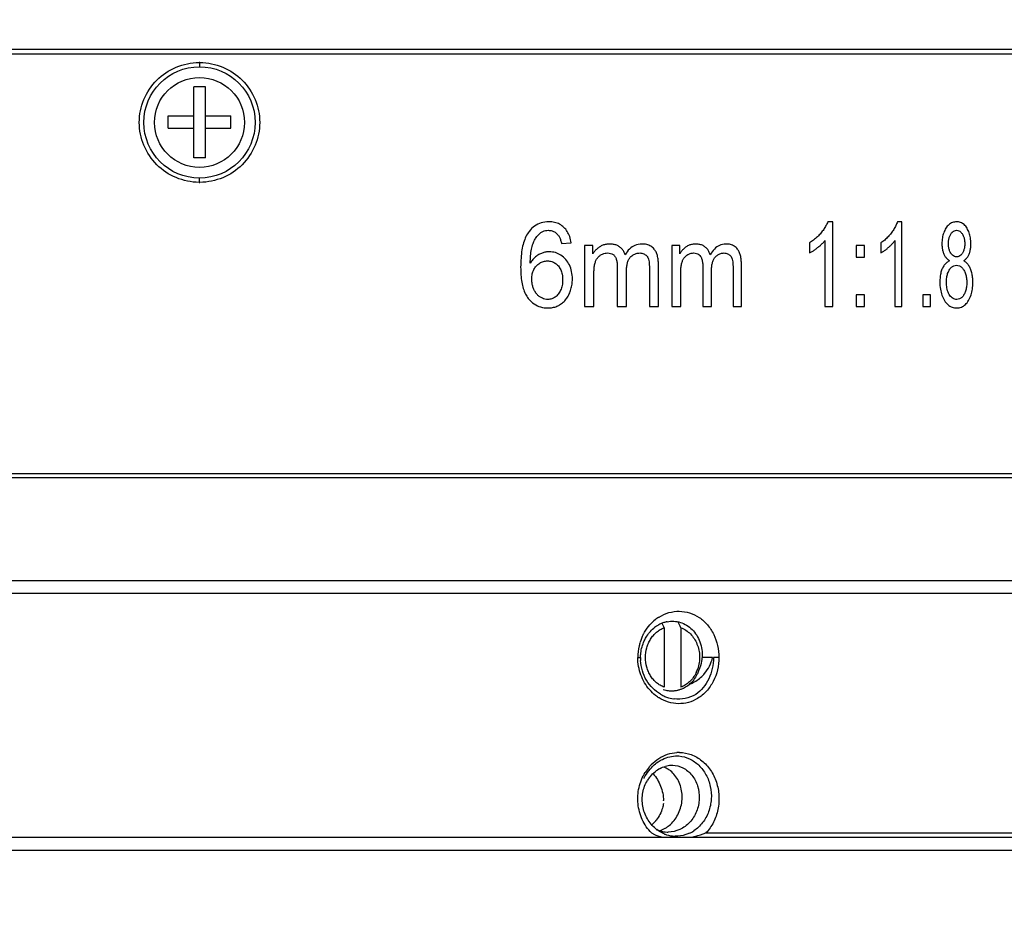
# Model space of a CAD drawing. Header units: millimetres. Extents: x 1839 to 1997, y 393 to 504.
# Tile 6 of 9: x 1868 to 1891, y 425 to 446. Entities that reach past the tile are written whole.
import ezdxf

# ---------------------------------------------------------------- set-up
doc = ezdxf.new("R2010")
doc.units = ezdxf.units.MM
doc.layers.get('0').update_dxf_attribs({"color": 50})
doc.layers.add('标注', color=7, linetype='Continuous', lineweight=9)
doc.styles.get("Standard").update_dxf_attribs({"font": 'times.ttf', "width": 0.7})
doc.dimstyles.new('ISO-25', dxfattribs={"dimtxt": 3.5, "dimasz": 3, "dimexe": 0.6, "dimexo": 0.1, "dimtad": 1, "dimdec": 3, "dimdsep": 46, "dimtxsty": 'Standard', "dimblk": 'OPEN30', "dimcen": 2.5, "dimadec": 3, "dimazin": 2, "dimtm": 1e-09, "dimtfac": 1, "dimtdec": 3, "dimtmove": 0, "dimatfit": 3, "dimldrblk": 'OPEN30', "dimfxl": 1, "dimtolj": 1, "dimarcsym": 0})

# ---------------------------------------------------------------- blocks, each defined once
blk = doc.blocks.new('_Open30')
at = {"color": 0, "linetype": 'ByBlock', "lineweight": -2}
for p, q in [((-1, 0.2679), (0, 0)), ((0, 0), (-1, -0.2679)), ((0, 0), (-1, 0))]:
    blk.add_line(p, q, dxfattribs=at)
blk = doc.blocks.new('*D15')
at = {"layer": 'Defpoints', "color": 0, "ltscale": 0.1, "transparency": 16777216}
for p in [(1871.876, 494.325), (1890.756, 417.239), (1917.516, 417.239)]:
    blk.add_point(p, dxfattribs=at)
at = {"layer": '标注', "color": 0, "lineweight": -2, "ltscale": 0.1, "transparency": 16777216}
for p, q in [((1871.976, 494.325), (1918.116, 494.325)), ((1917.516, 491.325), (1917.516, 420.239)), ((1890.856, 417.239), (1918.116, 417.239))]:
    blk.add_line(p, q, dxfattribs=at)
at = {"layer": '标注', "color": 0, "lineweight": -2, "ltscale": 0.1, "transparency": 16777216, "xscale": 3, "yscale": 3, "zscale": 3}
for p, rotation in [((1917.516, 494.325), 90), ((1917.516, 417.239), 270)]:
    blk.add_blockref('_Open30', p, dxfattribs=dict(at, rotation=rotation))
at = {"layer": '标注', "color": 0, "ltscale": 0.1, "transparency": 16777216, "insert": (1915.105, 449.893), "char_height": 3.5, "attachment_point": 5, "rotation": 90}
blk.add_mtext('\\A1;77.8', dxfattribs=at)

msp = doc.modelspace()

# ---------------------------------------------------------------- linework, layer by layer
at = {"color": 0, "linetype": 'Continuous'}
for p, q in [((1893.9563, 445.0086), (1849.9563, 445.0086)), ((1849.9564, 444.9086), (1893.9563, 444.9086)), ((1871.9563, 444.7087), (1871.9563, 444.6087)), ((1872.0975, 444.1376), (1871.8212, 444.1376)), ((1871.8212, 442.4795), (1871.8212, 444.1376)), ((1872.0975, 442.4795), (1872.0975, 444.1376)), ((1871.2264, 443.4587), (1871.8212, 443.4587)), ((1871.2264, 443.1764), (1871.2264, 443.4587)), ((1872.0975, 443.4587), (1872.6862, 443.4587)), ((1872.6862, 443.1764), (1872.6862, 443.4587)), ((1871.2264, 443.1764), (1871.8212, 443.1764)), ((1872.0975, 443.1764), (1872.6862, 443.1764)), ((1872.0975, 442.4795), (1871.8212, 442.4795)), ((1871.9563, 441.9084), (1871.9563, 442.0084)), ((1886.7477, 440.9866), (1886.6319, 440.9866)), ((1886.7477, 439.0086), (1886.7477, 440.9866)), ((1888.3632, 440.9866), (1888.2589, 440.9866)), ((1888.3632, 439.0086), (1888.3632, 440.9866)), ((1880.4133, 440.4773), (1880.6349, 440.4961)), ((1886.2026, 440.4921), (1886.2026, 440.2583)), ((1886.5677, 440.5499), (1886.5677, 439.0086)), ((1887.8709, 440.4921), (1887.8709, 440.2583)), ((1888.2011, 440.5499), (1888.2011, 439.0086)), ((1881.1457, 440.4357), (1880.9487, 440.4357)), ((1880.9487, 440.4357), (1880.9487, 439.0086)), ((1881.1457, 440.2354), (1881.1457, 440.4357)), ((1883.175, 440.4357), (1882.9884, 440.4357)), ((1882.9884, 440.4357), (1882.9884, 439.0086)), ((1883.175, 440.2354), (1883.175, 440.4357)), ((1887.4932, 440.4357), (1887.2969, 440.4357)), ((1887.2969, 440.4357), (1887.2969, 440.1602)), ((1887.4932, 440.1602), (1887.4932, 440.4357)), ((1887.2969, 440.1602), (1887.4932, 440.1602)), ((1881.7157, 439.9358), (1881.7157, 439.0086)), ((1881.9319, 439.0086), (1881.9319, 439.8377)), ((1882.4658, 439.9076), (1882.4658, 439.0086)), ((1882.6765, 439.0086), (1882.6765, 439.9882)), ((1883.7136, 439.9358), (1883.7136, 439.0086)), ((1883.9174, 439.0086), (1883.9174, 439.8377)), ((1884.4192, 439.9076), (1884.4192, 439.0086)), ((1884.6167, 439.0086), (1884.6167, 439.9882)), ((1881.1689, 439.0086), (1881.1689, 439.749)), ((1883.197, 439.0086), (1883.197, 439.749)), ((1887.4932, 439.284), (1887.2969, 439.284)), ((1887.2969, 439.284), (1887.2969, 439.0086)), ((1887.4932, 439.0086), (1887.4932, 439.284)), ((1889.0316, 439.284), (1888.8566, 439.284)), ((1888.8566, 439.284), (1888.8566, 439.0086)), ((1889.0316, 439.0086), (1889.0316, 439.284)), ((1880.9487, 439.0086), (1881.1689, 439.0086)), ((1881.7157, 439.0086), (1881.9319, 439.0086)), ((1882.4658, 439.0086), (1882.6765, 439.0086)), ((1882.9884, 439.0086), (1883.197, 439.0086)), ((1883.7136, 439.0086), (1883.9174, 439.0086)), ((1884.4192, 439.0086), (1884.6167, 439.0086)), ((1886.5677, 439.0086), (1886.7477, 439.0086)), ((1887.2969, 439.0086), (1887.4932, 439.0086)), ((1888.2011, 439.0086), (1888.3632, 439.0086)), ((1888.8566, 439.0086), (1889.0316, 439.0086)), ((1849.9564, 435.1086), (1893.9563, 435.1086)), ((1893.9562, 435.0095), (1849.9565, 435.0095)), ((1849.6565, 432.6095), (1894.2562, 432.6095)), ((1849.6565, 432.3095), (1894.2562, 432.3095)), ((1882.7776, 431.575), (1882.7653, 431.6005)), ((1882.8115, 431.504), (1882.8115, 430.1151)), ((1883.2012, 431.504), (1883.2012, 430.1151)), ((1882.195, 430.8095), (1882.2589, 430.8095)), ((1883.9422, 430.8095), (1883.6953, 430.8095)), ((1884.091, 430.8095), (1883.9639, 430.8095)), ((1883.7871, 426.7095), (1894.3563, 426.7095)), ((1849.6684, 426.6095), (1894.2562, 426.6095)), ((1849.6565, 426.3095), (1894.2562, 426.3095))]:
    msp.add_line(p, q, dxfattribs=at)
for radius in [1.3, 1.05]:
    msp.add_circle((1871.9563, 443.3086), radius, dxfattribs=at)
for centre, radius, start, end in [((1871.9558, 443.3199), 1.3886, 89.97797, 90.44987), ((1871.9572, 443.3252), 1.3834, 89.56174, 90.03665), ((1871.9558, 443.296), 1.3875, 269.5504, 270.0241), ((1871.9572, 443.2932), 1.3846, 269.96598, 270.43908), ((1883.2057, 430.9335), 0.9673, 122.93576, 128.82739), ((1883.1927, 430.9529), 0.944, 122.09942, 122.91304), ((1883.2495, 430.8839), 1.0336, 137.48971, 138.33801), ((1883.2343, 430.8984), 1.0126, 128.84703, 137.51572), ((1883.0456, 430.9226), 0.7434, 121.33206, 130.11789), ((1883.0291, 430.9484), 0.7127, 118.62426, 121.27869), ((1883.0215, 430.9627), 0.6966, 111.80209, 118.63867), ((1883.0117, 430.987), 0.6704, 104.77039, 111.79929), ((1861.2864, 421.2635), 23.8369, 25.44252, 25.63169), ((1883.0069, 431.0042), 0.6525, 102.9058, 104.74476), ((1883.0058, 431.0089), 0.6477, 102.3022, 102.90424), ((1883.0054, 431.0107), 0.6459, 101.30447, 102.30218), ((1858.1549, 419.58), 27.7399, 25.45817, 25.75733), ((1883.3456, 430.8206), 1.1492, 153.01755, 162.67316), ((1883.3905, 430.8094), 1.1956, 166.93203, 179.99442), ((1883.361, 430.8153), 1.1655, 162.65353, 166.88853), ((1883.2538, 430.7902), 0.995, 178.88769, 182.91784), ((1883.0748, 431.0085), 0.8899, 319.57929, 347.07797), ((1882.8484, 430.7964), 0.7883, 333.79152, 341.45601), ((1883.069, 431.0124), 0.8968, 316.0247, 319.63596), ((1883.1983, 430.6751), 0.9545, 235.56603, 236.74083), ((1883.1947, 430.6697), 0.948, 236.74119, 237.92274), ((1883.1562, 430.6873), 0.8543, 239.83767, 244.00314), ((1883.1495, 430.6737), 0.8391, 244.00707, 250.36828), ((1882.9835, 430.6837), 0.6544, 252.89619, 258.01656), ((1882.9817, 430.6764), 0.6468, 258.03418, 267.94875), ((1883.1434, 430.6561), 0.8205, 250.35739, 262.41722), ((1882.9815, 430.6735), 0.644, 267.96089, 268.82508), ((1882.9815, 430.6731), 0.6435, 268.82505, 269.98918), ((1882.9815, 430.6716), 0.642, 269.9885, 275.41594), ((1882.9808, 430.6764), 0.6469, 275.4346, 282.47278), ((1882.9793, 430.6837), 0.6544, 282.4655, 284.3932), ((1883.1402, 430.6381), 0.8022, 262.47139, 263.08516), ((1883.1566, 427.7511), 0.8384, 90.74929, 93.43114), ((1883.1565, 427.7537), 0.8358, 90.013, 90.74813), ((1883.1575, 427.7645), 0.825, 89.34457, 90.07828), ((1883.0083, 427.6846), 0.605, 94.13999, 106.29633), ((1883.0038, 427.7646), 0.5249, 92.45221, 94.28463), ((1883.004, 427.7612), 0.5283, 89.9607, 92.45136), ((1883.2807, 427.5573), 1.0746, 139.92024, 148.29739), ((1883.2139, 427.5751), 0.9637, 136.8282, 139.53653), ((1883.0425, 427.6073), 0.6899, 118.39571, 129.98306), ((1882.5744, 427.6871), 0.6092, 55.1443, 56.46502), ((1882.5681, 427.6782), 0.6201, 51.06407, 55.13575), ((1883.0664, 427.5412), 0.7578, 143.50899, 148.18587), ((1881.625, 427.4004), 1.1755, 2.76588, 3.21301), ((1882.0162, 427.483), 0.7733, 311.12979, 320.45663), ((1882.0008, 427.4963), 0.7937, 320.42308, 322.07402), ((1883.1288, 427.4347), 0.811, 230.53596, 232.90693), ((1882.9119, 427.4007), 0.6722, 244.7282, 251.49158), ((1882.907, 427.3871), 0.6578, 251.51498, 252.48464), ((1882.9058, 427.3831), 0.6536, 252.48149, 267.89689), ((1883.0917, 427.3693), 0.7356, 247.41195, 249.65), ((1882.4828, 427.4285), 0.7034, 300.12853, 301.82329), ((1883.0906, 427.3664), 0.7325, 249.65459, 252.35284), ((1882.4788, 427.435), 0.7111, 301.82607, 304.9741), ((1883.0946, 427.3814), 0.748, 252.40793, 266.8804), ((1882.9044, 427.3663), 0.6367, 267.97043, 268.90854), ((1882.9043, 427.3637), 0.6342, 268.90844, 269.99959), ((1883.0717, 427.413), 0.7833, 294.9416, 303.39182), ((1883.0923, 427.3275), 0.6941, 266.83135, 267.74681)]:
    msp.add_arc(centre, radius, start, end, dxfattribs=at)
for points, knots in [([(1871.9449, 441.9086), (1871.7633, 441.91), (1871.3969, 441.9849), (1870.9336, 442.296), (1870.6227, 442.7604), (1870.5136, 443.3086), (1870.6228, 443.8567), (1870.9336, 444.3212), (1871.3969, 444.6322), (1871.7633, 444.7071), (1871.9449, 444.7085)], [0, 0, 0, 0, 0.5447921, 1.0894158, 1.6340204, 2.1787452, 2.7234718, 3.2680803, 3.812702, 4.3574856, 4.3574856, 4.3574856, 4.3574856]), ([(1871.9678, 444.7085), (1872.1494, 444.7071), (1872.5158, 444.6322), (1872.9791, 444.3211), (1873.2899, 443.8567), (1873.3991, 443.3085), (1873.2899, 442.7604), (1872.9791, 442.2959), (1872.5158, 441.9849), (1872.1494, 441.91), (1871.9678, 441.9086)], [0, 0, 0, 0, 0.5447932, 1.0894171, 1.6340235, 2.1787499, 2.723478, 3.2680884, 3.8127109, 4.357496, 4.357496, 4.357496, 4.357496]), ([(1880.1185, 440.9866), (1880.0569, 440.986), (1879.9383, 440.9719), (1879.7755, 440.8928), (1879.6927, 440.8085), (1879.6559, 440.7609)], [0, 0, 0, 0, 0.18477953, 0.35241103, 0.53287765, 0.53287765, 0.53287765, 0.53287765]), ([(1880.4701, 440.8559), (1880.4391, 440.8847), (1880.3704, 440.935), (1880.2485, 440.9782), (1880.1625, 440.9867), (1880.1185, 440.9866)], [0, 0, 0, 0, 0.12691678, 0.25161082, 0.38369072, 0.38369072, 0.38369072, 0.38369072]), ([(1886.6319, 440.9866), (1886.6203, 440.9559), (1886.5923, 440.8946), (1886.5374, 440.8068), (1886.4944, 440.7508), (1886.4711, 440.7232)], [0, 0, 0, 0, 0.09868866, 0.20142298, 0.30997824, 0.30997824, 0.30997824, 0.30997824]), ([(1888.2589, 440.9866), (1888.2485, 440.956), (1888.2234, 440.895), (1888.174, 440.8071), (1888.135, 440.751), (1888.1138, 440.7232)], [0, 0, 0, 0, 0.09708764, 0.19715675, 0.30192675, 0.30192675, 0.30192675, 0.30192675]), ([(1889.6418, 440.9866), (1889.6087, 440.9864), (1889.5422, 440.9758), (1889.4556, 440.9217), (1889.4124, 440.8693), (1889.3941, 440.8401)], [0, 0, 0, 0, 0.09921134, 0.19654172, 0.29979641, 0.29979641, 0.29979641, 0.29979641]), ([(1889.8856, 440.8361), (1889.8662, 440.8673), (1889.8239, 440.9226), (1889.737, 440.9762), (1889.6732, 440.9867), (1889.6418, 440.9866)], [0, 0, 0, 0, 0.11010041, 0.20511802, 0.29926816, 0.29926816, 0.29926816, 0.29926816]), ([(1879.6559, 440.7609), (1879.6273, 440.7247), (1879.5759, 440.6402), (1879.5232, 440.4936), (1879.4832, 440.3247), (1879.4642, 440.1341), (1879.4586, 440.0004), (1879.458, 439.9304)], [0, 0, 0, 0, 0.13830821, 0.29378273, 0.46598644, 0.65756055, 0.86745125, 0.86745125, 0.86745125, 0.86745125]), ([(1879.7475, 440.4801), (1879.7606, 440.5142), (1879.7898, 440.5777), (1879.8468, 440.6601), (1879.8921, 440.7049), (1879.9158, 440.7234)], [0, 0, 0, 0, 0.10954254, 0.20867064, 0.29901912, 0.29901912, 0.29901912, 0.29901912]), ([(1879.9158, 440.7234), (1879.9342, 440.7377), (1879.9725, 440.7622), (1880.0375, 440.7835), (1880.0821, 440.7878), (1880.1047, 440.7877)], [0, 0, 0, 0, 0.06981516, 0.13522919, 0.20314618, 0.20314618, 0.20314618, 0.20314618]), ([(1880.1047, 440.7877), (1880.1339, 440.7873), (1880.1903, 440.7805), (1880.2678, 440.7433), (1880.3092, 440.7052), (1880.3282, 440.6836)], [0, 0, 0, 0, 0.08746316, 0.16754243, 0.25395873, 0.25395873, 0.25395873, 0.25395873]), ([(1880.3282, 440.6836), (1880.3424, 440.6663), (1880.368, 440.6261), (1880.3945, 440.5556), (1880.4077, 440.5046), (1880.4133, 440.4773)], [0, 0, 0, 0, 0.06707517, 0.14151081, 0.22501313, 0.22501313, 0.22501313, 0.22501313]), ([(1880.6349, 440.4961), (1880.6289, 440.5452), (1880.6101, 440.6377), (1880.554, 440.7611), (1880.5, 440.8282), (1880.4701, 440.8559)], [0, 0, 0, 0, 0.14823463, 0.28100468, 0.40313919, 0.40313919, 0.40313919, 0.40313919]), ([(1886.4711, 440.7232), (1886.4464, 440.6937), (1886.3931, 440.6368), (1886.3033, 440.559), (1886.2372, 440.5135), (1886.2026, 440.4921)], [0, 0, 0, 0, 0.11532525, 0.23353862, 0.35561057, 0.35561057, 0.35561057, 0.35561057]), ([(1888.1138, 440.7232), (1888.0917, 440.6939), (1888.0437, 440.6372), (1887.9626, 440.5594), (1887.9024, 440.5136), (1887.8709, 440.4921)], [0, 0, 0, 0, 0.11028146, 0.22217518, 0.33658115, 0.33658115, 0.33658115, 0.33658115]), ([(1889.3941, 440.8401), (1889.3725, 440.8054), (1889.3358, 440.7321), (1889.3054, 440.6089), (1889.2996, 440.5235), (1889.2995, 440.4787)], [0, 0, 0, 0, 0.12278017, 0.24375476, 0.37829766, 0.37829766, 0.37829766, 0.37829766]), ([(1889.4505, 440.4867), (1889.4508, 440.5143), (1889.4541, 440.5657), (1889.473, 440.6378), (1889.4935, 440.68), (1889.5056, 440.6994)], [0, 0, 0, 0, 0.08272144, 0.15385281, 0.22227641, 0.22227641, 0.22227641, 0.22227641]), ([(1889.5056, 440.6994), (1889.5175, 440.7179), (1889.5419, 440.7501), (1889.5909, 440.7814), (1889.6262, 440.7878), (1889.6434, 440.7877)], [0, 0, 0, 0, 0.06612445, 0.11936661, 0.17073718, 0.17073718, 0.17073718, 0.17073718]), ([(1889.6434, 440.7877), (1889.6609, 440.7875), (1889.6966, 440.7808), (1889.7438, 440.7469), (1889.7671, 440.7148), (1889.7783, 440.6964)], [0, 0, 0, 0, 0.05257759, 0.105519, 0.17019919, 0.17019919, 0.17019919, 0.17019919]), ([(1889.7783, 440.6964), (1889.7908, 440.6747), (1889.812, 440.6291), (1889.8291, 440.5532), (1889.8324, 440.5007), (1889.8325, 440.4733)], [0, 0, 0, 0, 0.07507879, 0.14973051, 0.23209454, 0.23209454, 0.23209454, 0.23209454]), ([(1889.9762, 440.4719), (1889.9758, 440.5191), (1889.9703, 440.6069), (1889.9398, 440.7304), (1889.9057, 440.8028), (1889.8856, 440.8361)], [0, 0, 0, 0, 0.1415947, 0.26264602, 0.37953576, 0.37953576, 0.37953576, 0.37953576]), ([(1879.6836, 440.0245), (1879.6838, 440.081), (1879.6882, 440.1883), (1879.7061, 440.3416), (1879.7317, 440.4362), (1879.7475, 440.4801)], [0, 0, 0, 0, 0.16954217, 0.32197177, 0.46209581, 0.46209581, 0.46209581, 0.46209581]), ([(1881.5371, 440.4679), (1881.5089, 440.4678), (1881.454, 440.4634), (1881.3762, 440.4414), (1881.3292, 440.4176), (1881.3076, 440.4037)], [0, 0, 0, 0, 0.08444235, 0.16424631, 0.24118947, 0.24118947, 0.24118947, 0.24118947]), ([(1881.7696, 440.4016), (1881.7494, 440.4163), (1881.7031, 440.4415), (1881.6237, 440.4635), (1881.5668, 440.4679), (1881.5371, 440.4679)], [0, 0, 0, 0, 0.07508635, 0.15618693, 0.2453899, 0.2453899, 0.2453899, 0.2453899]), ([(1882.2895, 440.4679), (1882.2343, 440.4657), (1882.127, 440.4486), (1881.9924, 440.352), (1881.9275, 440.2663), (1881.8983, 440.218)], [0, 0, 0, 0, 0.16582185, 0.31557863, 0.48489553, 0.48489553, 0.48489553, 0.48489553]), ([(1882.5763, 440.3493), (1882.5544, 440.3751), (1882.5013, 440.4208), (1882.4007, 440.4605), (1882.3275, 440.4679), (1882.2895, 440.4679)], [0, 0, 0, 0, 0.10147893, 0.20575266, 0.31972596, 0.31972596, 0.31972596, 0.31972596]), ([(1883.5451, 440.4679), (1883.5185, 440.4678), (1883.4664, 440.4634), (1883.3928, 440.4413), (1883.3485, 440.4175), (1883.3283, 440.4037)], [0, 0, 0, 0, 0.07979531, 0.15555023, 0.22918686, 0.22918686, 0.22918686, 0.22918686]), ([(1883.7645, 440.4016), (1883.7455, 440.4162), (1883.7021, 440.4414), (1883.627, 440.4635), (1883.5731, 440.4679), (1883.5451, 440.4679)], [0, 0, 0, 0, 0.07183127, 0.14870182, 0.23294373, 0.23294373, 0.23294373, 0.23294373]), ([(1884.2537, 440.4679), (1884.2017, 440.4657), (1884.0995, 440.4481), (1883.9734, 440.3508), (1883.913, 440.266), (1883.8858, 440.218)], [0, 0, 0, 0, 0.15624033, 0.29998347, 0.46558407, 0.46558407, 0.46558407, 0.46558407]), ([(1884.5228, 440.3493), (1884.5024, 440.3748), (1884.4533, 440.4203), (1884.3585, 440.4604), (1884.2894, 440.4679), (1884.2537, 440.4679)], [0, 0, 0, 0, 0.09786603, 0.19664081, 0.30373938, 0.30373938, 0.30373938, 0.30373938]), ([(1886.3954, 440.3828), (1886.4172, 440.3997), (1886.4588, 440.4345), (1886.517, 440.4898), (1886.5516, 440.5295), (1886.5677, 440.5499)], [0, 0, 0, 0, 0.08284501, 0.16264724, 0.24058955, 0.24058955, 0.24058955, 0.24058955]), ([(1888.0454, 440.3828), (1888.0652, 440.3998), (1888.1029, 440.4347), (1888.1555, 440.4901), (1888.1866, 440.5296), (1888.2011, 440.5499)], [0, 0, 0, 0, 0.0782377, 0.15410986, 0.22886219, 0.22886219, 0.22886219, 0.22886219]), ([(1889.2995, 440.4787), (1889.2995, 440.4476), (1889.3024, 440.3887), (1889.3173, 440.3063), (1889.3338, 440.2563), (1889.3438, 440.2339)], [0, 0, 0, 0, 0.09309304, 0.17665034, 0.25033419, 0.25033419, 0.25033419, 0.25033419]), ([(1889.5047, 440.2579), (1889.4919, 440.2797), (1889.4703, 440.3264), (1889.4537, 440.4044), (1889.4504, 440.4584), (1889.4505, 440.4867)], [0, 0, 0, 0, 0.07590007, 0.15289516, 0.23777359, 0.23777359, 0.23777359, 0.23777359]), ([(1889.8325, 440.4733), (1889.8323, 440.4456), (1889.8291, 440.3938), (1889.8114, 440.3205), (1889.7916, 440.2771), (1889.7798, 440.2569)], [0, 0, 0, 0, 0.0829189, 0.15515602, 0.22504815, 0.22504815, 0.22504815, 0.22504815]), ([(1889.9345, 440.2327), (1889.9441, 440.2561), (1889.9601, 440.3061), (1889.9735, 440.3866), (1889.9762, 440.4428), (1889.9762, 440.4719)], [0, 0, 0, 0, 0.07568736, 0.15688504, 0.24418067, 0.24418067, 0.24418067, 0.24418067]), ([(1879.8832, 440.2223), (1879.8567, 440.2077), (1879.8054, 440.1728), (1879.7383, 440.1054), (1879.7009, 440.0527), (1879.6836, 440.0245)], [0, 0, 0, 0, 0.09086263, 0.18461943, 0.28388661, 0.28388661, 0.28388661, 0.28388661]), ([(1880.1297, 440.2865), (1880.1009, 440.2863), (1880.0442, 440.2818), (1879.9609, 440.2599), (1879.9088, 440.2362), (1879.8832, 440.2223)], [0, 0, 0, 0, 0.08631321, 0.16976518, 0.25717741, 0.25717741, 0.25717741, 0.25717741]), ([(1880.51, 440.1078), (1880.4759, 440.1456), (1880.4043, 440.2116), (1880.2718, 440.2742), (1880.1778, 440.286), (1880.1297, 440.2865)], [0, 0, 0, 0, 0.15272362, 0.28844858, 0.43264421, 0.43264421, 0.43264421, 0.43264421]), ([(1881.3076, 440.4037), (1881.2851, 440.3893), (1881.2426, 440.3577), (1881.188, 440.3008), (1881.1586, 440.2579), (1881.1457, 440.2354)], [0, 0, 0, 0, 0.08026988, 0.15795543, 0.2356112, 0.2356112, 0.2356112, 0.2356112]), ([(1881.3178, 440.204), (1881.3352, 440.2158), (1881.3709, 440.2359), (1881.429, 440.2543), (1881.4687, 440.2582), (1881.4886, 440.2583)], [0, 0, 0, 0, 0.06301242, 0.12184664, 0.181734, 0.181734, 0.181734, 0.181734]), ([(1881.4886, 440.2583), (1881.5129, 440.2584), (1881.5593, 440.2535), (1881.6212, 440.226), (1881.6512, 440.1945), (1881.6623, 440.1773)], [0, 0, 0, 0, 0.07283782, 0.13791556, 0.19932726, 0.19932726, 0.19932726, 0.19932726]), ([(1881.8983, 440.218), (1881.89, 440.2433), (1881.8701, 440.2909), (1881.8263, 440.3537), (1881.7895, 440.387), (1881.7696, 440.4016)], [0, 0, 0, 0, 0.08005281, 0.1537255, 0.22771637, 0.22771637, 0.22771637, 0.22771637]), ([(1882.0201, 440.1578), (1882.0404, 440.1799), (1882.0827, 440.2184), (1882.1607, 440.2518), (1882.2147, 440.2583), (1882.242, 440.2583)], [0, 0, 0, 0, 0.08989746, 0.16875182, 0.25078117, 0.25078117, 0.25078117, 0.25078117]), ([(1882.242, 440.2583), (1882.2579, 440.2582), (1882.2888, 440.2555), (1882.3323, 440.2418), (1882.358, 440.2271), (1882.3696, 440.2185)], [0, 0, 0, 0, 0.04753121, 0.09240296, 0.13571449, 0.13571449, 0.13571449, 0.13571449]), ([(1882.6765, 439.9882), (1882.6764, 440.025), (1882.6724, 440.0957), (1882.6559, 440.1956), (1882.6246, 440.2811), (1882.5937, 440.3294), (1882.5763, 440.3493)], [0, 0, 0, 0, 0.11061685, 0.21200123, 0.30255326, 0.38193492, 0.38193492, 0.38193492, 0.38193492]), ([(1883.3283, 440.4037), (1883.3068, 440.3893), (1883.2665, 440.3575), (1883.2149, 440.3006), (1883.1872, 440.2578), (1883.175, 440.2354)], [0, 0, 0, 0, 0.07752201, 0.15323604, 0.22958936, 0.22958936, 0.22958936, 0.22958936]), ([(1883.3379, 440.204), (1883.3543, 440.2157), (1883.3878, 440.2358), (1883.4428, 440.2543), (1883.4805, 440.2582), (1883.4993, 440.2583)], [0, 0, 0, 0, 0.06039697, 0.1163039, 0.17291794, 0.17291794, 0.17291794, 0.17291794]), ([(1883.4993, 440.2583), (1883.5223, 440.2584), (1883.5664, 440.2535), (1883.6251, 440.2256), (1883.6529, 440.1944), (1883.6633, 440.1773)], [0, 0, 0, 0, 0.06884673, 0.13094298, 0.19072945, 0.19072945, 0.19072945, 0.19072945]), ([(1883.8858, 440.218), (1883.8779, 440.2432), (1883.8593, 440.2906), (1883.8182, 440.3533), (1883.7833, 440.3869), (1883.7645, 440.4016)], [0, 0, 0, 0, 0.07934213, 0.15163569, 0.22333605, 0.22333605, 0.22333605, 0.22333605]), ([(1884.0004, 440.1578), (1884.0194, 440.1797), (1884.0587, 440.218), (1884.1323, 440.2517), (1884.1834, 440.2583), (1884.2091, 440.2583)], [0, 0, 0, 0, 0.08687321, 0.16179167, 0.23896948, 0.23896948, 0.23896948, 0.23896948]), ([(1884.2091, 440.2583), (1884.224, 440.2582), (1884.2531, 440.2555), (1884.294, 440.2417), (1884.3181, 440.227), (1884.3289, 440.2185)], [0, 0, 0, 0, 0.04467859, 0.08707291, 0.12841068, 0.12841068, 0.12841068, 0.12841068]), ([(1884.6167, 439.9882), (1884.6165, 440.025), (1884.6128, 440.0956), (1884.5974, 440.1953), (1884.5682, 440.2806), (1884.5393, 440.3292), (1884.5228, 440.3493)], [0, 0, 0, 0, 0.11059422, 0.21177975, 0.30164151, 0.37953743, 0.37953743, 0.37953743, 0.37953743]), ([(1886.2026, 440.2583), (1886.2242, 440.2686), (1886.2679, 440.2921), (1886.3319, 440.3345), (1886.3741, 440.3659), (1886.3954, 440.3828)], [0, 0, 0, 0, 0.07206797, 0.14847201, 0.22991069, 0.22991069, 0.22991069, 0.22991069]), ([(1887.8709, 440.2583), (1887.8906, 440.2687), (1887.9303, 440.2923), (1887.9882, 440.3346), (1888.0262, 440.366), (1888.0454, 440.3828)], [0, 0, 0, 0, 0.06685333, 0.13824412, 0.21476336, 0.21476336, 0.21476336, 0.21476336]), ([(1889.3438, 440.2339), (1889.3532, 440.2121), (1889.376, 440.1707), (1889.422, 440.1169), (1889.4598, 440.0888), (1889.4798, 440.0769)], [0, 0, 0, 0, 0.07102486, 0.14085681, 0.21081752, 0.21081752, 0.21081752, 0.21081752]), ([(1889.645, 440.1696), (1889.6266, 440.1696), (1889.589, 440.1761), (1889.5397, 440.2085), (1889.5154, 440.2402), (1889.5047, 440.2579)], [0, 0, 0, 0, 0.05520464, 0.11094586, 0.17307257, 0.17307257, 0.17307257, 0.17307257]), ([(1889.7798, 440.2569), (1889.769, 440.2388), (1889.7457, 440.2068), (1889.6975, 440.1756), (1889.6622, 440.1695), (1889.645, 440.1696)], [0, 0, 0, 0, 0.0635246, 0.1165224, 0.16811553, 0.16811553, 0.16811553, 0.16811553]), ([(1889.8082, 440.0769), (1889.8269, 440.089), (1889.8622, 440.1173), (1889.9047, 440.1707), (1889.9258, 440.2114), (1889.9345, 440.2327)], [0, 0, 0, 0, 0.06695491, 0.13439369, 0.20350934, 0.20350934, 0.20350934, 0.20350934]), ([(1879.8253, 439.9549), (1879.8489, 439.9802), (1879.8985, 440.0242), (1879.9889, 440.0648), (1880.0525, 440.0726), (1880.0848, 440.0728)], [0, 0, 0, 0, 0.10372443, 0.19612507, 0.29304055, 0.29304055, 0.29304055, 0.29304055]), ([(1880.0848, 440.0728), (1880.1178, 440.0724), (1880.1818, 440.0647), (1880.2702, 440.0229), (1880.3172, 439.9793), (1880.3389, 439.9546)], [0, 0, 0, 0, 0.09923273, 0.19017708, 0.28878413, 0.28878413, 0.28878413, 0.28878413]), ([(1880.667, 439.6482), (1880.6669, 439.7077), (1880.6568, 439.8219), (1880.6037, 439.98), (1880.5442, 440.0692), (1880.51, 440.1078)], [0, 0, 0, 0, 0.17846631, 0.34096327, 0.49556216, 0.49556216, 0.49556216, 0.49556216]), ([(1881.1689, 439.749), (1881.1687, 439.7855), (1881.1708, 439.8552), (1881.1799, 439.9555), (1881.1947, 440.018), (1881.204, 440.0474)], [0, 0, 0, 0, 0.1095546, 0.20911416, 0.30157551, 0.30157551, 0.30157551, 0.30157551]), ([(1881.204, 440.0474), (1881.2115, 440.0694), (1881.2297, 440.1107), (1881.2683, 440.1644), (1881.3006, 440.1924), (1881.3178, 440.204)], [0, 0, 0, 0, 0.06979088, 0.13432555, 0.19671288, 0.19671288, 0.19671288, 0.19671288]), ([(1881.6623, 440.1773), (1881.6754, 440.1567), (1881.6971, 440.1086), (1881.7126, 440.0262), (1881.7158, 439.9671), (1881.7157, 439.9358)], [0, 0, 0, 0, 0.07340285, 0.15622648, 0.25030172, 0.25030172, 0.25030172, 0.25030172]), ([(1881.9319, 439.8377), (1881.9319, 439.8703), (1881.9352, 439.9328), (1881.9493, 440.0215), (1881.9765, 440.0976), (1882.0044, 440.1403), (1882.0201, 440.1578)], [0, 0, 0, 0, 0.09779764, 0.18769816, 0.26817452, 0.33872361, 0.33872361, 0.33872361, 0.33872361]), ([(1882.3696, 440.2185), (1882.3814, 440.21), (1882.403, 440.191), (1882.4286, 440.1559), (1882.44, 440.1296), (1882.4446, 440.1158)], [0, 0, 0, 0, 0.04366082, 0.08565062, 0.12909748, 0.12909748, 0.12909748, 0.12909748]), ([(1882.4446, 440.1158), (1882.4505, 440.0954), (1882.4597, 440.0518), (1882.4647, 439.9819), (1882.4659, 439.9332), (1882.4658, 439.9076)], [0, 0, 0, 0, 0.06383708, 0.13316456, 0.20999219, 0.20999219, 0.20999219, 0.20999219]), ([(1883.197, 439.749), (1883.1968, 439.7855), (1883.1988, 439.8552), (1883.2074, 439.9554), (1883.2214, 440.018), (1883.2302, 440.0474)], [0, 0, 0, 0, 0.10954991, 0.20905217, 0.30125421, 0.30125421, 0.30125421, 0.30125421]), ([(1883.2302, 440.0474), (1883.2373, 440.0694), (1883.2543, 440.1104), (1883.2908, 440.164), (1883.3215, 440.1923), (1883.3379, 440.204)], [0, 0, 0, 0, 0.06917418, 0.13252314, 0.19299919, 0.19299919, 0.19299919, 0.19299919]), ([(1883.6633, 440.1773), (1883.6757, 440.1566), (1883.6961, 440.1083), (1883.7108, 440.0261), (1883.7137, 439.9671), (1883.7136, 439.9358)], [0, 0, 0, 0, 0.07268574, 0.15531427, 0.24937185, 0.24937185, 0.24937185, 0.24937185]), ([(1883.9174, 439.8377), (1883.9174, 439.8703), (1883.9205, 439.9328), (1883.9337, 440.0212), (1883.9593, 440.0972), (1883.9855, 440.1402), (1884.0004, 440.1578)], [0, 0, 0, 0, 0.09778161, 0.1875304, 0.26744813, 0.33673039, 0.33673039, 0.33673039, 0.33673039]), ([(1884.3289, 440.2185), (1884.34, 440.2099), (1884.3605, 440.1907), (1884.3844, 440.1557), (1884.395, 440.1295), (1884.3993, 440.1158)], [0, 0, 0, 0, 0.04218689, 0.08329743, 0.12631469, 0.12631469, 0.12631469, 0.12631469]), ([(1884.3993, 440.1158), (1884.4048, 440.0953), (1884.4135, 440.0517), (1884.4182, 439.9819), (1884.4193, 439.9332), (1884.4192, 439.9076)], [0, 0, 0, 0, 0.06366896, 0.13296437, 0.20978941, 0.20978941, 0.20978941, 0.20978941]), ([(1889.4798, 440.0769), (1889.4551, 440.0659), (1889.4079, 440.037), (1889.3506, 439.9752), (1889.3221, 439.9258), (1889.3102, 439.8995)], [0, 0, 0, 0, 0.08098312, 0.16371127, 0.25044037, 0.25044037, 0.25044037, 0.25044037]), ([(1889.9676, 439.8858), (1889.9562, 439.9134), (1889.9298, 439.9651), (1889.8757, 440.0307), (1889.8314, 440.0636), (1889.8082, 440.0769)], [0, 0, 0, 0, 0.08957088, 0.1727426, 0.25308277, 0.25308277, 0.25308277, 0.25308277]), ([(1879.458, 439.9304), (1879.4586, 439.8686), (1879.4635, 439.7505), (1879.4802, 439.582), (1879.5157, 439.4325), (1879.5633, 439.3024), (1879.6105, 439.228), (1879.6367, 439.1964)], [0, 0, 0, 0, 0.18533637, 0.35451007, 0.50702682, 0.64525644, 0.76849283, 0.76849283, 0.76849283, 0.76849283]), ([(1879.7189, 439.6469), (1879.719, 439.6874), (1879.7257, 439.7649), (1879.762, 439.8709), (1879.8023, 439.9301), (1879.8253, 439.9549)], [0, 0, 0, 0, 0.12160303, 0.2311945, 0.33289885, 0.33289885, 0.33289885, 0.33289885]), ([(1880.3389, 439.9546), (1880.3614, 439.9287), (1880.4001, 439.8666), (1880.4332, 439.7561), (1880.4394, 439.6757), (1880.4394, 439.6334)], [0, 0, 0, 0, 0.10280907, 0.21605563, 0.34302403, 0.34302403, 0.34302403, 0.34302403]), ([(1889.3102, 439.8995), (1889.2965, 439.8698), (1889.2737, 439.8039), (1889.2544, 439.6957), (1889.2506, 439.6187), (1889.2506, 439.5783)], [0, 0, 0, 0, 0.09823767, 0.2077097, 0.32887831, 0.32887831, 0.32887831, 0.32887831]), ([(1889.4031, 439.577), (1889.4032, 439.6132), (1889.4074, 439.6813), (1889.4295, 439.7771), (1889.4555, 439.8336), (1889.4708, 439.8592)], [0, 0, 0, 0, 0.10855024, 0.20398082, 0.2934454, 0.2934454, 0.2934454, 0.2934454]), ([(1889.4708, 439.8592), (1889.4859, 439.883), (1889.5157, 439.924), (1889.5764, 439.964), (1889.6199, 439.972), (1889.641, 439.9721)], [0, 0, 0, 0, 0.08434588, 0.14998285, 0.21318077, 0.21318077, 0.21318077, 0.21318077]), ([(1889.641, 439.9721), (1889.6631, 439.9718), (1889.7084, 439.9633), (1889.7683, 439.921), (1889.7978, 439.8806), (1889.8119, 439.8575)], [0, 0, 0, 0, 0.06650268, 0.13377518, 0.21487985, 0.21487985, 0.21487985, 0.21487985]), ([(1889.8119, 439.8575), (1889.8279, 439.8296), (1889.8549, 439.7705), (1889.8759, 439.6722), (1889.8801, 439.6044), (1889.8801, 439.5689)], [0, 0, 0, 0, 0.09666486, 0.19314044, 0.29974237, 0.29974237, 0.29974237, 0.29974237]), ([(1890.0224, 439.5716), (1890.0223, 439.6105), (1890.0187, 439.685), (1890.0007, 439.7907), (1889.98, 439.8558), (1889.9676, 439.8858)], [0, 0, 0, 0, 0.11673364, 0.22328348, 0.32076038, 0.32076038, 0.32076038, 0.32076038]), ([(1879.7676, 439.4075), (1879.7569, 439.4326), (1879.7388, 439.4838), (1879.7224, 439.5643), (1879.7189, 439.6191), (1879.7189, 439.6469)], [0, 0, 0, 0, 0.08180065, 0.16240309, 0.24574694, 0.24574694, 0.24574694, 0.24574694]), ([(1880.4394, 439.6334), (1880.4393, 439.5888), (1880.433, 439.5044), (1880.3989, 439.3893), (1880.3601, 439.3244), (1880.3376, 439.2975)], [0, 0, 0, 0, 0.13393021, 0.2521485, 0.35731072, 0.35731072, 0.35731072, 0.35731072]), ([(1880.5929, 439.3028), (1880.6093, 439.3384), (1880.6371, 439.4117), (1880.6618, 439.5281), (1880.6669, 439.6077), (1880.667, 439.6482)], [0, 0, 0, 0, 0.11737919, 0.23430499, 0.35575266, 0.35575266, 0.35575266, 0.35575266]), ([(1889.2506, 439.5783), (1889.2509, 439.523), (1889.2575, 439.4193), (1889.2938, 439.2726), (1889.3356, 439.1865), (1889.3603, 439.1466)], [0, 0, 0, 0, 0.16608007, 0.31020219, 0.45075531, 0.45075531, 0.45075531, 0.45075531]), ([(1889.4326, 439.3768), (1889.426, 439.3984), (1889.415, 439.4421), (1889.4052, 439.5091), (1889.4031, 439.5542), (1889.4031, 439.577)], [0, 0, 0, 0, 0.0679693, 0.13469035, 0.20304359, 0.20304359, 0.20304359, 0.20304359]), ([(1889.8801, 439.5689), (1889.88, 439.5325), (1889.8761, 439.4639), (1889.8549, 439.3676), (1889.8297, 439.3107), (1889.8146, 439.285)], [0, 0, 0, 0, 0.10925343, 0.20520417, 0.29441929, 0.29441929, 0.29441929, 0.29441929]), ([(1889.9198, 439.147), (1889.9436, 439.1883), (1889.9837, 439.275), (1890.016, 439.4194), (1890.0222, 439.5191), (1890.0224, 439.5716)], [0, 0, 0, 0, 0.14306063, 0.28417808, 0.44163555, 0.44163555, 0.44163555, 0.44163555]), ([(1879.907, 439.2327), (1879.8865, 439.2467), (1879.8483, 439.2786), (1879.8016, 439.3384), (1879.7779, 439.3836), (1879.7676, 439.4075)], [0, 0, 0, 0, 0.07425348, 0.14824191, 0.22638666, 0.22638666, 0.22638666, 0.22638666]), ([(1880.3908, 439.0599), (1880.4197, 439.079), (1880.4742, 439.123), (1880.542, 439.2061), (1880.5773, 439.2692), (1880.5929, 439.3028)], [0, 0, 0, 0, 0.10375954, 0.20858756, 0.31972553, 0.31972553, 0.31972553, 0.31972553]), ([(1889.5211, 439.2262), (1889.5076, 439.2386), (1889.4826, 439.2669), (1889.4531, 439.3182), (1889.4388, 439.3563), (1889.4326, 439.3768)], [0, 0, 0, 0, 0.05486174, 0.11237805, 0.17654588, 0.17654588, 0.17654588, 0.17654588]), ([(1879.6367, 439.1964), (1879.6777, 439.1479), (1879.7632, 439.0633), (1879.9262, 438.9892), (1880.0395, 438.9752), (1880.0972, 438.975)], [0, 0, 0, 0, 0.19043442, 0.3544433, 0.52781694, 0.52781694, 0.52781694, 0.52781694]), ([(1880.0935, 439.1738), (1880.0711, 439.174), (1880.0273, 439.1782), (1879.9639, 439.1987), (1879.9255, 439.2202), (1879.907, 439.2327)], [0, 0, 0, 0, 0.06709615, 0.13115103, 0.19828205, 0.19828205, 0.19828205, 0.19828205]), ([(1880.3376, 439.2975), (1880.3161, 439.2717), (1880.2706, 439.2264), (1880.1855, 439.1824), (1880.1243, 439.174), (1880.0935, 439.1738)], [0, 0, 0, 0, 0.10069169, 0.19010875, 0.28249576, 0.28249576, 0.28249576, 0.28249576]), ([(1889.3603, 439.1466), (1889.383, 439.1109), (1889.433, 439.0477), (1889.5341, 438.987), (1889.608, 438.9748), (1889.6442, 438.975)], [0, 0, 0, 0, 0.12692285, 0.23742819, 0.34601493, 0.34601493, 0.34601493, 0.34601493]), ([(1889.6458, 439.1738), (1889.631, 439.174), (1889.6013, 439.1777), (1889.5586, 439.1962), (1889.5335, 439.2152), (1889.5211, 439.2262)], [0, 0, 0, 0, 0.0444154, 0.08845836, 0.13809298, 0.13809298, 0.13809298, 0.13809298]), ([(1889.6442, 438.975), (1889.6813, 438.9751), (1889.7561, 438.9873), (1889.853, 439.0511), (1889.8998, 439.1127), (1889.9198, 439.147)], [0, 0, 0, 0, 0.11146957, 0.22074511, 0.33973056, 0.33973056, 0.33973056, 0.33973056]), ([(1889.8146, 439.285), (1889.8005, 439.2617), (1889.7713, 439.2211), (1889.7109, 439.1815), (1889.6671, 439.1738), (1889.6458, 439.1738)], [0, 0, 0, 0, 0.0817912, 0.14749961, 0.21147597, 0.21147597, 0.21147597, 0.21147597]), ([(1880.0972, 438.975), (1880.1329, 438.975), (1880.2026, 438.9808), (1880.3024, 439.0097), (1880.3626, 439.0414), (1880.3908, 439.0599)], [0, 0, 0, 0, 0.1068917, 0.20844719, 0.3096505, 0.3096505, 0.3096505, 0.3096505]), ([(1882.6911, 431.7525), (1882.7622, 431.7972), (1882.9156, 431.867), (1883.1641, 431.9018), (1883.4108, 431.8624), (1883.6383, 431.7516), (1883.8317, 431.5771), (1884.0291, 431.2737), (1884.0912, 430.9942), (1884.091, 430.8095)], [0, 0, 0, 0, 0.2520438, 0.4979428, 0.7422855, 0.9904533, 1.2469213, 1.5137734, 2.067692, 2.067692, 2.067692, 2.067692]), ([(1882.3215, 431.342), (1882.3321, 431.3628), (1882.3767, 431.4439), (1882.4314, 431.5194), (1882.4773, 431.571)], [0, 0, 0, 0, 0.07022202, 0.27739911, 0.27739911, 0.27739911, 0.27739911]), ([(1882.3454, 431.1963), (1882.3586, 431.2251), (1882.4157, 431.3345), (1882.4964, 431.432), (1882.5666, 431.4911)], [0, 0, 0, 0, 0.09499591, 0.37016592, 0.37016592, 0.37016592, 0.37016592]), ([(1882.8115, 430.1151), (1882.7797, 430.1269), (1882.7177, 430.1567), (1882.6326, 430.217), (1882.5569, 430.2919), (1882.4923, 430.3794), (1882.4404, 430.4774), (1882.3896, 430.6194), (1882.3638, 430.8095), (1882.3896, 430.9997), (1882.4404, 431.1416), (1882.4923, 431.2397), (1882.5569, 431.3272), (1882.6326, 431.4021), (1882.7177, 431.4624), (1882.7797, 431.4921), (1882.8115, 431.504)], [0, 0, 0, 0, 0.1016559, 0.2053325, 0.3113429, 0.4197504, 0.5303913, 0.6428972, 0.8707413, 1.0985854, 1.2110912, 1.3217321, 1.4301396, 1.53615, 1.6398266, 1.7414825, 1.7414825, 1.7414825, 1.7414825]), ([(1882.8788, 431.644), (1882.9803, 431.6643), (1883.2009, 431.654), (1883.4874, 431.4747), (1883.6716, 431.1729), (1883.7044, 430.9307), (1883.6953, 430.8095)], [0, 0, 0, 0, 0.3104605, 0.6307565, 0.9749589, 1.3396091, 1.3396091, 1.3396091, 1.3396091]), ([(1883.2012, 431.504), (1883.2423, 431.4886), (1883.3224, 431.4476), (1883.4276, 431.3606), (1883.5152, 431.2511), (1883.5818, 431.1238), (1883.6248, 430.9837), (1883.6424, 430.8366), (1883.6342, 430.6884), (1883.6114, 430.5921), (1883.5958, 430.5457)], [0, 0, 0, 0, 0.1318092, 0.2671782, 0.4065562, 0.5497126, 0.6958439, 0.843721, 0.9918755, 1.1388017, 1.1388017, 1.1388017, 1.1388017]), ([(1882.2589, 430.8095), (1882.2595, 430.8431), (1882.2684, 430.9755), (1882.3042, 431.1063), (1882.3454, 431.1963)], [0, 0, 0, 0, 0.10088282, 0.39791037, 0.39791037, 0.39791037, 0.39791037]), ([(1882.4726, 430.0534), (1882.384, 430.1544), (1882.2428, 430.396), (1882.1948, 430.671), (1882.195, 430.8095)], [0, 0, 0, 0, 0.40317757, 0.8186073, 0.8186073, 0.8186073, 0.8186073]), ([(1883.9639, 430.8095), (1883.9647, 430.7231), (1883.9451, 430.5514), (1883.8638, 430.31), (1883.732, 430.1009), (1883.6129, 429.9904), (1883.5484, 429.946)], [0, 0, 0, 0, 0.25923675, 0.51324327, 0.75829584, 0.99347174, 0.99347174, 0.99347174, 0.99347174]), ([(1884.091, 430.8095), (1884.0909, 430.6173), (1884.024, 430.3257), (1883.8101, 430.0159), (1883.6686, 429.8983), (1883.5927, 429.8525)], [0, 0, 0, 0, 0.5767697, 0.8538553, 1.1197808, 1.1197808, 1.1197808, 1.1197808]), ([(1883.6953, 430.8095), (1883.6933, 430.7825), (1883.681, 430.6755), (1883.6491, 430.5707), (1883.6145, 430.4979)], [0, 0, 0, 0, 0.08133963, 0.32289846, 0.32289846, 0.32289846, 0.32289846]), ([(1882.7269, 429.9487), (1882.5938, 430.0261), (1882.3615, 430.2619), (1882.2683, 430.5781), (1882.2601, 430.7396)], [0, 0, 0, 0, 0.46197932, 0.94688853, 0.94688853, 0.94688853, 0.94688853]), ([(1883.5557, 430.4482), (1883.5366, 430.4096), (1883.4925, 430.3364), (1883.4089, 430.2413), (1883.3115, 430.1654), (1883.2386, 430.129), (1883.2012, 430.1151)], [0, 0, 0, 0, 0.12916169, 0.25509388, 0.37772953, 0.49747892, 0.49747892, 0.49747892, 0.49747892]), ([(1883.6145, 430.4979), (1883.6033, 430.4672), (1883.5533, 430.3505), (1883.4749, 430.2452), (1883.4041, 430.1831)], [0, 0, 0, 0, 0.09829472, 0.38093325, 0.38093325, 0.38093325, 0.38093325]), ([(1883.4041, 430.1831), (1883.433, 430.1942), (1883.547, 430.2454), (1883.6492, 430.3221), (1883.7144, 430.3896)], [0, 0, 0, 0, 0.09298389, 0.37442749, 0.37442749, 0.37442749, 0.37442749]), ([(1883.1419, 430.0499), (1883.1655, 430.0559), (1883.2595, 430.0857), (1883.3465, 430.1365), (1883.4041, 430.1831)], [0, 0, 0, 0, 0.07306182, 0.2953395, 0.2953395, 0.2953395, 0.2953395]), ([(1882.6586, 429.8879), (1882.6416, 429.8995), (1882.5746, 429.9486), (1882.5139, 430.0063), (1882.4726, 430.0534)], [0, 0, 0, 0, 0.06159487, 0.24928105, 0.24928105, 0.24928105, 0.24928105]), ([(1883.5484, 429.946), (1883.4724, 429.9025), (1883.307, 429.8387), (1883.1296, 429.8313), (1883.0436, 429.8417)], [0, 0, 0, 0, 0.26248567, 0.52213695, 0.52213695, 0.52213695, 0.52213695]), ([(1883.5927, 429.8525), (1883.5252, 429.8117), (1883.3792, 429.7483), (1883.1427, 429.7185), (1882.9058, 429.7561), (1882.7594, 429.8237), (1882.6913, 429.8664)], [0, 0, 0, 0, 0.23660231, 0.47032868, 0.70589453, 0.94723952, 0.94723952, 0.94723952, 0.94723952]), ([(1882.6668, 428.3676), (1882.7006, 428.3904), (1882.8376, 428.4699), (1882.9987, 428.5105), (1883.1163, 428.5095)], [0, 0, 0, 0, 0.1221788, 0.47526276, 0.47526276, 0.47526276, 0.47526276]), ([(1882.6838, 428.4478), (1882.7485, 428.4892), (1882.8849, 428.555), (1883.0337, 428.5837), (1883.1064, 428.588)], [0, 0, 0, 0, 0.23031763, 0.44894392, 0.44894392, 0.44894392, 0.44894392]), ([(1883.1563, 428.5085), (1883.2411, 428.5001), (1883.4118, 428.4526), (1883.6333, 428.2977), (1883.8026, 428.0726), (1883.9031, 427.7975), (1883.9245, 427.4981), (1883.8627, 427.2037), (1883.7224, 426.9445), (1883.5808, 426.8105), (1883.5028, 426.7591)], [0, 0, 0, 0, 0.2556216, 0.5197259, 0.796964, 1.0875034, 1.3865132, 1.6859254, 1.9778635, 2.258246, 2.258246, 2.258246, 2.258246]), ([(1883.1669, 428.5895), (1883.2603, 428.5884), (1883.4504, 428.5532), (1883.7046, 428.4068), (1883.9081, 428.1816), (1884.044, 427.898), (1884.1027, 427.5809), (1884.0797, 427.2577), (1883.9769, 426.9563), (1883.857, 426.7831), (1883.7871, 426.7095)], [0, 0, 0, 0, 0.2803002, 0.5667239, 0.8651813, 1.1771146, 1.4985616, 1.8219009, 2.1387354, 2.4432962, 2.4432962, 2.4432962, 2.4432962]), ([(1882.4585, 428.2492), (1882.4748, 428.2686), (1882.5422, 428.343), (1882.6206, 428.4075), (1882.6838, 428.4478)], [0, 0, 0, 0, 0.07619611, 0.30102082, 0.30102082, 0.30102082, 0.30102082]), ([(1882.5111, 428.2345), (1882.5229, 428.2471), (1882.5711, 428.2957), (1882.6245, 428.339), (1882.6668, 428.3676)], [0, 0, 0, 0, 0.05193001, 0.20514669, 0.20514669, 0.20514669, 0.20514669]), ([(1883.0043, 428.2895), (1883.0887, 428.2895), (1883.2644, 428.2459), (1883.4757, 428.0672), (1883.6091, 427.8082), (1883.6468, 427.5073), (1883.5831, 427.2066), (1883.4236, 426.9485), (1883.1871, 426.7719), (1882.9968, 426.7295), (1882.9043, 426.7295)], [0, 0, 0, 0, 0.2531991, 0.5201587, 0.806452, 1.1074533, 1.412692, 1.7114958, 1.9982293, 2.2756774, 2.2756774, 2.2756774, 2.2756774]), ([(1882.5134, 426.7095), (1882.425, 426.7993), (1882.2797, 427.014), (1882.1806, 427.3877), (1882.2033, 427.7739), (1882.2999, 428.0144), (1882.3664, 428.122)], [0, 0, 0, 0, 0.3780738, 0.7593047, 1.140488, 1.5200888, 1.5200888, 1.5200888, 1.5200888]), ([(1882.34, 427.9846), (1882.3495, 428.0041), (1882.3895, 428.0803), (1882.439, 428.1516), (1882.4807, 428.2005)], [0, 0, 0, 0, 0.06515609, 0.25810684, 0.25810684, 0.25810684, 0.25810684]), ([(1882.4572, 427.9919), (1882.4674, 428.0057), (1882.5095, 428.0586), (1882.559, 428.1057), (1882.5992, 428.136)], [0, 0, 0, 0, 0.05166674, 0.20270078, 0.20270078, 0.20270078, 0.20270078]), ([(1882.5526, 428.0896), (1882.6278, 428.0081), (1882.7464, 427.8078), (1882.7922, 427.5819), (1882.7987, 427.4663)], [0, 0, 0, 0, 0.33264964, 0.67997168, 0.67997168, 0.67997168, 0.67997168]), ([(1883.0409, 426.9972), (1883.1092, 427.0817), (1883.2125, 427.2819), (1883.2424, 427.56), (1883.2056, 427.7759), (1883.1326, 427.9712), (1883.0357, 428.0977), (1882.9578, 428.1606)], [0, 0, 0, 0, 0.3261292, 0.6568727, 0.8202455, 0.9795069, 1.2798987, 1.2798987, 1.2798987, 1.2798987]), ([(1882.6133, 426.8086), (1882.5351, 426.873), (1882.3996, 427.0353), (1882.2931, 427.3348), (1882.2935, 427.6537), (1882.3685, 427.8537), (1882.4225, 427.9407)], [0, 0, 0, 0, 0.3039476, 0.6185329, 0.9351128, 1.2422952, 1.2422952, 1.2422952, 1.2422952]), ([(1882.7952, 427.3974), (1882.7893, 427.3618), (1882.7576, 427.2233), (1882.692, 427.0921), (1882.6268, 427.0085)], [0, 0, 0, 0, 0.10810221, 0.42618754, 0.42618754, 0.42618754, 0.42618754]), ([(1882.8863, 426.8524), (1882.9007, 426.8624), (1882.9571, 426.905), (1883.0074, 426.9558), (1883.0409, 426.9972)], [0, 0, 0, 0, 0.0524756, 0.21215176, 0.21215176, 0.21215176, 0.21215176]), ([(1882.5134, 426.7095), (1882.5325, 426.699), (1882.6126, 426.6578), (1882.6979, 426.627), (1882.7639, 426.6095)], [0, 0, 0, 0, 0.06526617, 0.27008465, 0.27008465, 0.27008465, 0.27008465]), ([(1882.8092, 426.6902), (1882.7943, 426.6964), (1882.7348, 426.7234), (1882.6789, 426.7582), (1882.6397, 426.7878)], [0, 0, 0, 0, 0.04854077, 0.19594756, 0.19594756, 0.19594756, 0.19594756]), ([(1883.402, 426.7028), (1883.3756, 426.6905), (1883.2684, 426.6479), (1883.151, 426.6305), (1883.065, 426.6339)], [0, 0, 0, 0, 0.0874063, 0.34581551, 0.34581551, 0.34581551, 0.34581551]), ([(1883.4453, 426.6095), (1883.4739, 426.6156), (1883.5895, 426.6426), (1883.703, 426.6787), (1883.7871, 426.7095)], [0, 0, 0, 0, 0.08765098, 0.35635205, 0.35635205, 0.35635205, 0.35635205])]:
    msp.add_open_spline(points, degree=3, knots=knots, dxfattribs=at)
for points in [[(1883.1164, 428.5095), (1883.1297, 428.5094), (1883.143, 428.5092), (1883.1563, 428.5085)], [(1882.7144, 428.2142), (1882.7538, 428.2355), (1882.7956, 428.2528), (1882.8385, 428.2653)], [(1882.9109, 428.1949), (1882.8767, 428.2176), (1882.8399, 428.2369), (1882.8016, 428.2519)], [(1882.7029, 426.7609), (1882.7491, 426.7757), (1882.7939, 426.7958), (1882.8359, 426.8202)]]:
    msp.add_open_spline(points, degree=3, dxfattribs=at)

# ---------------------------------------------------------------- dimensions: what is measured, and where the dimension line sits
at = {"layer": '标注', "ltscale": 0.1}
dim = msp.add_linear_dim(base=(1917.5156, 417.2386), p1=(1871.8763, 494.325), p2=(1890.7563, 417.2386), angle=270, text='77.8', dimstyle='ISO-25', dxfattribs=at)
dim.commit()
dim.dimension.update_dxf_attribs({"geometry": '*D15', "text_midpoint": (1917.5156, 449.8929), "dimtype": 160})

doc.saveas('drawing.dxf')
